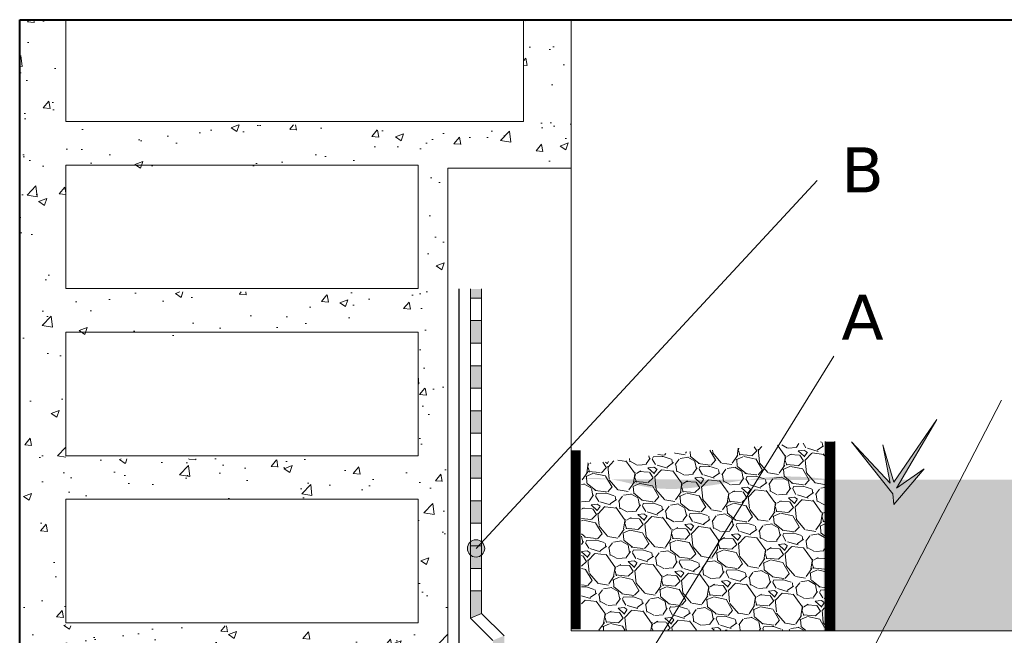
# Model space of a CAD drawing. Header units: metres. Extents: x 321 to 537, y 134 to 342.
# Tile 8 of 9: x 455 to 499, y 315 to 342. Entities that reach past the tile are written whole.
import ezdxf

# ---------------------------------------------------------------- set-up
doc = ezdxf.new("R2010")
doc.units = ezdxf.units.M
doc.header["$LTSCALE"] = 0.2
doc.linetypes.add('DASHED', pattern=[19.049999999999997, 12.7, -6.35])
doc.layers.get('0').update_dxf_attribs({"lineweight": 13})
for name, color, linetype in [('kontur', 7, 'Continuous'), ('szerk', 172, 'Continuous'), ('Textos', 7, 'Continuous')]:
    doc.layers.add(name, color=color, linetype=linetype)
doc.layers.add('Sombreados', color=7, linetype='Continuous', lineweight=13)

msp = doc.modelspace()

# ---------------------------------------------------------------- hatches: boundary and pattern name
h = msp.add_hatch(color=1)
h.paths.add_polyline_path([(475.8906286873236, 326.8607401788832), (475.3906286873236, 326.8607401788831), (475.3906286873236, 325.8607401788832), (475.8906286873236, 325.8607401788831)])
h.paths.add_polyline_path([(475.8906286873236, 328.8607401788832), (475.3906286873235, 328.8607401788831), (475.3906286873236, 327.8607401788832), (475.8906286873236, 327.8607401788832)])
h.paths.add_polyline_path([(475.8906286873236, 330.2662159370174), (475.8906286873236, 329.8607401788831), (475.3906286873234, 329.8607401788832), (475.3906286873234, 330.2662159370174)])
h = msp.add_hatch()
h.set_pattern_fill('GRAVEL', color=256, scale=0.08358974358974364, angle=168, style=0)
h.set_pattern_definition([(299.9872, (674.2699747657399, 158.4159531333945), (12.64136807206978, -22.22254295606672), [0.2856437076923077, -28.27882820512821]), (343.0303000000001, (674.4127418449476, 158.1685457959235), (-24.48000464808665, 7.373982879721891), [0.4901744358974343, -48.5271897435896]), (35.48960000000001, (674.8815732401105, 158.025480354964), (-25.62359105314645, -18.43029929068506), [0.3456285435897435, -34.21721076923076]), (260.7263, (675.5811601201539, 157.3341254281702), (6.751899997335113, 41.97707698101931), [0.4463734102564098, -44.19088820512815]), (235.1662999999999, (675.5092268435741, 156.8935866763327), (15.68115314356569, 22.71423377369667), [0.4377043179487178, -43.33275589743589]), (170.7263, (675.2592117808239, 156.534312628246), (41.97707698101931, -6.751899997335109), [0.4463734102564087, -44.19088820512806]), (130.3058, (674.8186730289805, 156.6062459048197), (22.58386059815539, -26.50645420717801), [0.5903057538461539, -58.44018102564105]), (95.7447, (674.4368245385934, 157.0564144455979), (-4.825962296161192, 48.77928056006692), [0.5573095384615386, -55.17366102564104]), (46.57040000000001, (674.3810403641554, 157.6109248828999), (22.35290078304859, 23.46667461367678), [0.4478847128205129, -44.34059743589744]), (352.7636, (674.6889445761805, 157.9361880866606), (-23.28602388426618, 2.779004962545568), [0.5113293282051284, -25.05510615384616]), (305.6026, (675.1962011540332, 157.8717796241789), (20.06562991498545, -28.14178861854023), [0.6612600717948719, -65.46481230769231]), (29.18590000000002, (673.5207306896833, 157.750377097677), (17.18607013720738, 9.370643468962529), [0.2256964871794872, -22.34404]), (356.5308000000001, (673.7177736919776, 157.8604371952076), (-27.88100666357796, 1.585054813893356), [0.4293854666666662, -42.50922974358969]), (303, (674.1463732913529, 157.8344539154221), (-0.4414335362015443, -2.076781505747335), [0.3002618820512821, -2.702364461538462]), (324.8014000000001, (674.3447201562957, 158.052767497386), (-9.50107807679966, 6.360760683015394), [0.1616968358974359, -16.00793743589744]), (236.1985999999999, (674.4768519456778, 157.9595636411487), (3.401086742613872, 5.788918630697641), [0.2286731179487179, -11.20503794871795]), (137.0362, (674.3496372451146, 157.7695427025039), (-5.347473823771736, 5.477869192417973), [0.3714059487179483, -12.00875333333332]), (6.434900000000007, (674.0778488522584, 158.022668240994), (-4.595000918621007, -1.193911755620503), [0.2685629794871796, -6.445521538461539]), (151.6105, (675.6813860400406, 157.703532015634), (-19.4435419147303, 10.6446766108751), [0.3762274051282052, -37.24658666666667]), (97.6538, (675.3504046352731, 157.8824149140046), (3.451343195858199, -24.61031025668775), [0.3156340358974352, -31.24768512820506]), (234.8014, (674.1661356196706, 158.4380248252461), (6.360760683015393, 9.501078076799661), [0.3233919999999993, -15.84627487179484]), (184.3894999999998, (673.9797279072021, 158.1737612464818), (22.0921394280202, 1.815994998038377), [0.3762274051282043, -37.24658666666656]), (188.5559999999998, (675.4076970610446, 156.4159266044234), (11.26679409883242, 1.946388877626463), [0.3628087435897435, -17.77761589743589]), (233.2249, (675.0489257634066, 156.3619490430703), (15.23966036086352, 20.63743748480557), [0.3039924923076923, -30.09531692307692]), (101.1986, (673.7039339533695, 156.3656562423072), (-1.94640742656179, 11.26682116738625), [0.3233919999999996, -15.84627487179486]), (150.646, (673.641127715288, 156.6828918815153), (25.23244674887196, -14.04575934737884), [0.3559109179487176, -35.23508307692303]), (98.55599999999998, (674.7215575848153, 156.1493536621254), (1.946388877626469, -11.26679409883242), [0.1814047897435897, -17.95908923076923]), (66.69010000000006, (673.8285409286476, 156.3391702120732), (3.842502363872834, 7.865673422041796), [0.1082612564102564, -10.71787692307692]), (2.03620000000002, (673.8713804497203, 156.4385950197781), (-6.671786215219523, -0.7524768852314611), [0.4377043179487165, -8.31638538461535]), (341.991, (674.3088087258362, 156.4541473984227), (-20.32636578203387, 6.491109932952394), [0.405633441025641, -40.15768307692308]), (224.3099, (674.3099081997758, 157.5826322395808), (2.959650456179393, 3.712127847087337), [0.3062092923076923, -7.349026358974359]), (174.8428, (674.0907935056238, 157.3687329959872), (-36.18819589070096, 3.350793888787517), [0.5346040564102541, -52.9256820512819]), (107.0546, (673.5583547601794, 157.4167879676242), (5.217082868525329, -16.3031770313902), [0.2185938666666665, -21.64088307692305]), (78.00000000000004, (673.4942446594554, 157.6257701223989), (2.518216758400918, 1.635349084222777), [0.127390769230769, -1.995788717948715]), (47.74360000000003, (674.3635873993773, 156.5076222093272), (-11.39714938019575, -12.77174151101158), [0.2949606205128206, -29.20115743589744]), (119.9872, (674.5619342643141, 156.7259357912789), (-12.64136807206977, 22.22254295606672), [0.5712882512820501, -27.99320205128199]), (168, (674.2764001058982, 157.220750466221), (-1.635349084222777, 2.518216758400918), [0.552026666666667, -1.571152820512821]), (202.6951999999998, (673.7364365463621, 157.3355232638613), (23.85783038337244, 10.12315110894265), [0.3357047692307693, -33.23469692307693]), (273.9454, (673.426725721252, 157.2059991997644), (0.3110486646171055, -8.748586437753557), [0.3091391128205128, -15.14788256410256]), (320.354, (673.4479963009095, 156.8975922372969), (35.04452049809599, -29.15508223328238), [0.5033314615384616, -49.8299358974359]), (352.5739, (673.8355629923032, 156.5764450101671), (27.43961589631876, -3.661868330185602), [0.5324909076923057, -52.71654051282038]), (352.5739, (673.8355629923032, 156.5764450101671), (27.43961589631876, -3.661868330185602), [0.5324909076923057, -52.71654051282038])])
h.paths.add_polyline_path([(489.1504139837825, 323.3343017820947), (491.1070704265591, 323.4933891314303), (491.1070704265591, 315.1117866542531), (489.1504139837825, 315.1117866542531)])
h.paths.add_polyline_path([(489.1504139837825, 323.3343017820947), (489.1504139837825, 315.1113746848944), (480.7779582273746, 315.1113746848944), (480.4343374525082, 315.4358932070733), (480.4343374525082, 315.5105686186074), (480.359586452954, 315.5105686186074), (480.2911928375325, 315.6380744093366), (481.3710518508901, 315.6380744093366), (481.3710518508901, 322.5762103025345), (483.9260550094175, 322.9552560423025)])
h.paths.add_polyline_path([(483.8215678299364, 318.1018506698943, -0.4142135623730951), (483.9260550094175, 318.2063378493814, -0.414213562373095), (484.0305421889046, 318.1018506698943, -0.9999999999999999)], flags=16)
h.paths.add_polyline_path([(481.3710518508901, 322.5762103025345), (481.3710518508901, 315.6380744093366), (480.3535314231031, 315.6380744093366), (480.3535314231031, 315.5105686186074), (480.3248726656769, 315.5105686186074), (480.3248726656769, 322.5321070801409)])
at = {"layer": 'Sombreados'}
h = msp.add_hatch(dxfattribs=at)
h.set_pattern_fill('AR-CONC', color=256, scale=0.02, style=0)
h.set_pattern_definition([(49.99999999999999, (0, -5.223280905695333), (3.64369337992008, -0.3187817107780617), [0.381, -4.191000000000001]), (355, (0, -5.223280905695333), (-0.7048565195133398, 3.8211328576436), [0.3048, -3.3528]), (100.451, (0.303639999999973, -5.249845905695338), (2.938850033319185, 3.502333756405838), [0.3238, -3.5618]), (46.18420000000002, (0, -4.207280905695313), (5.421580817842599, -0.8408465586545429), [0.5714999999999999, -6.286499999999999]), (96.6356, (0.4517979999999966, -4.277350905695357), (4.748084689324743, 4.948511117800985), [0.4857, -5.3427]), (351.1840000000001, (0, -4.207280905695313), (4.748092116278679, 4.948502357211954), [0.4572, -5.0292]), (21, (0.5079999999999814, -4.461280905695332), (3.032297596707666, -2.04531037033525), [0.381, -4.191000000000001]), (326.0000000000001, (0.5079999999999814, -4.461280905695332), (1.236040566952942, 3.683759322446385), [0.3048, -3.3528]), (71.4514, (0.760690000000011, -4.631722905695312), (4.268329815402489, 1.638457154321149), [0.3238, -3.5618]), (37.50000000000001, (0, -5.223280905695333), (0.06177206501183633, 1.691100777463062), [0, -3.31216, 0, -3.4036, 0, -3.3655]), (7.499999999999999, (0, -5.223280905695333), (1.336393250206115, 2.00361149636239), [0, -1.94056, 0, -3.23596, 0, -1.2827]), (327.5, (-1.132839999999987, -5.223280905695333), (2.711811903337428, -0.1145748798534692), [0, -1.27, 0, -3.9624, 0, -5.2578]), (317.5, (-1.640840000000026, -5.223280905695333), (2.962583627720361, 0.5085298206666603), [0, -1.651, 0, -2.63144, 0, -3.7338])])
h.paths.add_polyline_path([(479.8653214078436, 342.2248560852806), (477.749749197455, 342.2248560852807), (477.7497491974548, 337.55362116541), (457.4376487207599, 337.55362116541), (457.4376487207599, 342.2248560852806), (455.3928653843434, 342.2248560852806), (455.3928653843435, 293.0486624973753), (457.4376487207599, 293.0486624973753), (457.4376487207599, 298.5374079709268), (474.8726532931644, 298.5374079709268), (474.8726532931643, 293.0486624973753), (479.1153214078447, 293.0486624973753), (479.1153214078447, 298.0562476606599, -0.3981687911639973), (474.3906286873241, 303.0486624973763), (474.3906286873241, 335.6248735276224), (479.8653214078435, 335.6248735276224)])
h.paths.add_polyline_path([(473.0667187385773, 335.6248735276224), (473.0667187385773, 330.1361280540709), (457.4376487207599, 330.1361280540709), (457.4376487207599, 335.6248735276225)], flags=17)
h.paths.add_polyline_path([(473.0667187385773, 328.2073804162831), (473.0667187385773, 322.7186349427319), (457.4376487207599, 322.7186349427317), (457.4376487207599, 328.2073804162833)], flags=16)
h.paths.add_polyline_path([(473.0667187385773, 320.789887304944), (473.0667187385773, 315.3011418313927), (457.4376487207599, 315.3011418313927), (457.4376487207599, 320.7898873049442)], flags=16)
h.paths.add_polyline_path([(473.0667187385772, 313.3723941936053), (473.0667187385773, 307.8836487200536), (457.4376487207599, 307.8836487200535), (457.4376487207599, 313.3723941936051)], flags=16)
h.paths.add_polyline_path([(473.0667187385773, 305.9549010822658), (473.066718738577, 300.4661556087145), (457.4376487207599, 300.4661556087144), (457.4376487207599, 305.954901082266)], flags=16)
h = msp.add_hatch(color=1, dxfattribs=at)
h.paths.add_polyline_path([(493.8653214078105, 303.1933998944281), (492.8653214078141, 303.1933998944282), (492.8653214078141, 302.6933998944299), (493.8653214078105, 302.6933998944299)])
h.paths.add_polyline_path([(491.8653214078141, 303.1933998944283), (490.8653214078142, 303.1933998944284), (490.8653214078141, 302.6933998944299), (491.8653214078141, 302.6933998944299)])
h.paths.add_polyline_path([(489.8653214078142, 303.1933998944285), (488.8653214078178, 303.1933998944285), (488.8653214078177, 302.6933998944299), (489.8653214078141, 302.6933998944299)])
h.paths.add_polyline_path([(487.8653214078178, 303.1933998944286), (486.8653214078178, 303.1933998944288), (486.8653214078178, 302.6933998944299), (487.8653214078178, 302.6933998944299)])
h.paths.add_polyline_path([(485.8653214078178, 303.1933998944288), (484.8653214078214, 303.1933998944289), (484.8653214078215, 302.6933998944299), (485.8653214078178, 302.6933998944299)])
h.paths.add_polyline_path([(483.8653214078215, 303.193399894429), (482.8653214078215, 303.1933998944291), (482.8653214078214, 302.6933998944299), (483.8653214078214, 302.6933998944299)])
h.paths.add_polyline_path([(481.8653214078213, 303.1933998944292), (480.865321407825, 303.1933998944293), (480.865321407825, 302.6933998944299), (481.8653214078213, 302.6933998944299)])
h.paths.add_polyline_path([(480.0219561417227, 303.2128711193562, -0.06900810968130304), (479.0887470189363, 303.4445379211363), (478.8985058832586, 302.9821238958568, 0.06929624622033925), (479.9692886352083, 302.715652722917)])
h.paths.add_polyline_path([(477.4430572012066, 304.8061208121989), (477.0121427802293, 304.5519440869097, 0.07337914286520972), (477.7746096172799, 303.6674381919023), (478.1089312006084, 304.0393734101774, -0.07292319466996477)])
h.paths.add_polyline_path([(476.8906286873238, 306.6933998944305), (476.8906286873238, 306.7228580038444), (476.3906286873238, 306.6933998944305, 0.06929500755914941), (476.5428211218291, 305.6005243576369), (477.0300032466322, 305.7155468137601, -0.0709072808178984)])
h.paths.add_polyline_path([(476.8906286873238, 308.6388848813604), (476.3906286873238, 308.6388848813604), (476.3906286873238, 307.6388848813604), (476.8906286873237, 307.6388848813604)])
h.paths.add_polyline_path([(476.8906286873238, 310.6388848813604), (476.3906286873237, 310.6388848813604), (476.3906286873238, 309.6388848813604), (476.8906286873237, 309.6388848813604)])
h.paths.add_polyline_path([(476.8906286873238, 312.6388848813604), (476.3906286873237, 312.6388848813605), (476.3906286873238, 311.6388848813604), (476.8906286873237, 311.6388848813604)])
h.paths.add_polyline_path([(476.8906286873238, 314.8705351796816), (476.3906286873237, 314.6619854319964), (476.3906286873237, 313.6388848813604), (476.8906286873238, 313.6388848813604)])
h.paths.add_polyline_path([(475.8906286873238, 316.8607401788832), (475.3906286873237, 316.8607401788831), (475.3906286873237, 315.652190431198), (475.8906286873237, 315.8607401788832)])
h.paths.add_polyline_path([(475.8906286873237, 318.8607401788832), (475.3906286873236, 318.8607401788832), (475.3906286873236, 317.8607401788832), (475.8906286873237, 317.8607401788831)])
h.paths.add_polyline_path([(475.8906286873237, 320.8607401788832), (475.3906286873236, 320.8607401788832), (475.3906286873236, 319.8607401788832), (475.8906286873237, 319.8607401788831)])
h.paths.add_polyline_path([(475.8906286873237, 322.8607401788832), (475.3906286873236, 322.8607401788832), (475.3906286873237, 321.8607401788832), (475.8906286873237, 321.8607401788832)])
h.paths.add_polyline_path([(475.8906286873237, 324.8607401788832), (475.3906286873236, 324.8607401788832), (475.3906286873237, 323.8607401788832), (475.8906286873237, 323.8607401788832)])
msp.add_hatch(color=85, dxfattribs=at).paths.add_polyline_path([(495.5189548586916, 322.2841828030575), (494.296557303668, 321.4139610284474), (496.0882904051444, 324.4764723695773), (494.1793413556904, 321.6817214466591), (493.6937311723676, 323.3384901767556), (494.0118895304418, 321.6482517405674), (492.3038817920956, 323.4723701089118), (494.129105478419, 321.1629354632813), (494.1793413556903, 320.6943545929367)])
h = msp.add_hatch(dxfattribs=at)
h.set_pattern_fill('AR-SAND', color=37, scale=0.02, style=0)
h.set_pattern_definition([(37.50000000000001, (0, -2.120484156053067), (-0.03200062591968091, 0.9788264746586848), [0, -0.7721600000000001, 0, -0.8636, 0, -0.8255]), (7.499999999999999, (0, -2.120484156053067), (0.8990465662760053, 1.433650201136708), [0, -0.41656, 0, -0.69596, 0, -0.2667]), (327.5, (-0.62484, -2.120484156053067), (1.581984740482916, 0.002874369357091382), [0, -0.254, 0, -0.9144, 0, -1.1938]), (317.5, (-0.62484, -2.120484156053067), (1.527112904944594, 0.4458586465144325), [0, -0.127, 0, -0.59944, 0, -0.6858])])
h.paths.add_polyline_path([(536.8928653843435, 315.0952388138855), (536.8928653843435, 321.5410775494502), (536.684783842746, 321.5280175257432), (536.3681257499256, 321.5062532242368), (536.051268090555, 321.4829433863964), (535.7342277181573, 321.4584456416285), (535.4170214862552, 321.4331176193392), (535.0996662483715, 321.4073169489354), (534.7821788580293, 321.3814012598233), (534.4645761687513, 321.3557281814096), (534.1468750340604, 321.3306553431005), (533.8290923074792, 321.3065403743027), (533.5112448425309, 321.2837409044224), (533.1933494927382, 321.2626145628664), (532.8754231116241, 321.243518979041), (532.5574825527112, 321.2268117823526), (532.2395446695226, 321.2128506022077), (531.9216263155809, 321.2019930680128), (531.6037443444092, 321.1945968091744), (531.2859156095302, 321.191019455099), (530.9681569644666, 321.191618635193), (530.6504852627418, 321.1967519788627), (530.3329167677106, 321.2067516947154), (530.0154582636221, 321.2215416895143), (529.6981088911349, 321.2407166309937), (529.3808675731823, 321.2638618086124), (529.063733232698, 321.290562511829), (528.7467047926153, 321.3204040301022), (528.4297811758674, 321.3529716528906), (528.1129613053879, 321.3878506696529), (527.7962441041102, 321.4246263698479), (527.4796284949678, 321.4628840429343), (527.1631134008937, 321.5022089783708), (526.8466977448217, 321.542186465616), (526.5303804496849, 321.5824017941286), (526.2141604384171, 321.6224402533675), (525.8980366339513, 321.661887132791), (525.5820079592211, 321.7003277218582), (525.2660733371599, 321.7373473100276), (524.9502316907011, 321.772531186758), (524.6344819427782, 321.8054646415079), (524.3188230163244, 321.8357329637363), (524.003253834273, 321.8629214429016), (523.6877733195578, 321.8866153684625), (523.3723803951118, 321.9064000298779), (523.0570739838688, 321.9218607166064), (522.7418530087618, 321.9325827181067), (522.4267163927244, 321.9381513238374), (522.1116630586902, 321.9381518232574), (521.796691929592, 321.9321695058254), (521.4818019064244, 321.9197929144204), (521.166989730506, 321.9009308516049), (520.8522481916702, 321.8760780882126), (520.537569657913, 321.8457919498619), (520.222946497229, 321.8106297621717), (519.9083710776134, 321.7711488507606), (519.5938357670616, 321.7279065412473), (519.2793329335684, 321.6814601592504), (518.9648549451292, 321.6323670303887), (518.6503941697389, 321.5811844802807), (518.3359429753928, 321.5284698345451), (518.021493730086, 321.4747804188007), (517.7070388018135, 321.420673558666), (517.3925705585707, 321.3667065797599), (517.0780813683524, 321.3134368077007), (516.763563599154, 321.2614215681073), (516.4490096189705, 321.2112181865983), (516.1344117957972, 321.1633839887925), (515.819762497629, 321.1184763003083), (515.5050540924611, 321.0770524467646), (515.1902789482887, 321.03966975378), (514.8754294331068, 321.0068855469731), (514.5604979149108, 320.9792571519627), (514.2454767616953, 320.9573418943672), (513.9303583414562, 320.9416970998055), (513.6151354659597, 320.9328453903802), (513.2998078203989, 320.9307718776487), (512.9843805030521, 320.935038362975), (512.6688587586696, 320.9451951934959), (512.3532478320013, 320.9607927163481), (512.0375529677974, 320.9813812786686), (511.7217794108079, 321.006511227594), (511.4059324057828, 321.0357329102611), (511.090017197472, 321.068596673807), (510.7740390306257, 321.104652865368), (510.4580031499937, 321.1434518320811), (510.1419148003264, 321.1845439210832), (509.8257792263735, 321.2274794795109), (509.5096016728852, 321.2718088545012), (509.1933873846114, 321.3170823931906), (508.8771416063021, 321.362850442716), (508.5608695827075, 321.4086633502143), (508.2445765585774, 321.4540714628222), (507.9282677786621, 321.4986251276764), (507.6119484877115, 321.5418746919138), (507.2956239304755, 321.5833705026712), (506.9792993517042, 321.6226629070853), (506.6629799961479, 321.6593022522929), (506.3466711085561, 321.6928388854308), (506.0303779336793, 321.7228231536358), (505.7141057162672, 321.7488054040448), (505.3978597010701, 321.7703359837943), (505.0816451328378, 321.7869652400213), (504.7654672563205, 321.7982435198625), (504.449331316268, 321.8037211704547), (504.1332425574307, 321.8029485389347), (503.8172062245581, 321.7954759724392), (503.5012271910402, 321.7809317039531), (503.1853068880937, 321.7596658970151), (502.869444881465, 321.7324199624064), (502.5536407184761, 321.6999391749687), (502.2378939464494, 321.6629688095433), (501.9222041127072, 321.6222541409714), (501.6065707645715, 321.5785404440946), (501.2909934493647, 321.5325729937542), (500.9754717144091, 321.4850970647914), (500.6600051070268, 321.4368579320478), (500.3445931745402, 321.3886008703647), (500.0292354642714, 321.3410711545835), (499.7139315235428, 321.2950140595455), (499.3986808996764, 321.2511748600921), (499.0834831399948, 321.2102988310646), (498.7683377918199, 321.1731312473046), (498.4532444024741, 321.1404173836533), (498.1382025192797, 321.1129025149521), (497.8232116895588, 321.0913319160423), (497.5082714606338, 321.0764508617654), (497.1933813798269, 321.0690046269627), (496.8785409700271, 321.0697351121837), (496.5637464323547, 321.0789254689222), (496.2489873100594, 321.0959393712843), (495.9342523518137, 321.1200307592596), (495.6195303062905, 321.1504535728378), (495.3048099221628, 321.1864617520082), (494.9900799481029, 321.2273092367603), (494.675329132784, 321.2722499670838), (494.3605462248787, 321.3205378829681), (494.0457199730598, 321.3714269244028), (493.7308391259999, 321.4241710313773), (493.4158924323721, 321.4780241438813), (493.1008686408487, 321.5322402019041), (492.785756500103, 321.5860731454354), (492.4705447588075, 321.6387769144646), (492.1552221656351, 321.6896054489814), (491.8397774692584, 321.7378126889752), (491.52419941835, 321.7826525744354), (491.208476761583, 321.8233790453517), (490.8925982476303, 321.8592460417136), (490.5765526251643, 321.8895075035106), (490.2603286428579, 321.9134173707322), (489.9439150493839, 321.9302295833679), (489.6273005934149, 321.9391980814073), (489.3104740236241, 321.9395768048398), (488.9934240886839, 321.9306196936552), (488.6761418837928, 321.9116556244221), (488.3586572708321, 321.8832514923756), (488.0410319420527, 321.8469906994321), (487.723328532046, 321.8044867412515), (487.405609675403, 321.7573531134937), (487.0879380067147, 321.7072033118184), (486.7703761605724, 321.6556508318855), (486.4529867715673, 321.6043091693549), (486.1358324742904, 321.5547918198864), (485.8189759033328, 321.5087122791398), (485.5024796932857, 321.4676840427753), (485.1864064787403, 321.4333206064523), (484.8708188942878, 321.4072354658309), (484.5557795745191, 321.3910421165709), (484.2413511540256, 321.3863540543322), (483.9275962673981, 321.3947847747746), (483.6145775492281, 321.417947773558), (483.3023576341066, 321.4574565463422), (482.9909567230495, 321.5139683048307), (482.6801504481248, 321.5826286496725), (482.3696270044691, 321.656612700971), (482.0590744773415, 321.7290931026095), (481.7481809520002, 321.7932424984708), (481.4366345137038, 321.8422335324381), (481.1241347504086, 321.8694935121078), (480.8106104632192, 321.8735244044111), (480.4962015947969, 321.857502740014), (480.1810559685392, 321.8247795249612), (491.0649266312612, 321.7787057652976), (491.0649266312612, 315.0952388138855)])
h = msp.add_hatch(dxfattribs=at)
h.set_pattern_fill('AR-CONC', color=37, scale=0.005, style=0)
h.set_pattern_definition([(50, (136.4480843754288, -2.964873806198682), (0.91092334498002, -0.07969542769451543), [0.09525, -1.04775]), (355, (136.4480843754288, -2.964873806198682), (-0.176214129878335, 0.9552832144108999), [0.0762, -0.8382]), (100.451, (136.5239943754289, -2.971515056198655), (0.7347125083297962, 0.8755834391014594), [0.08095000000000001, -0.8904500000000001]), (46.18420000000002, (136.4480843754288, -2.710873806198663), (1.35539520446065, -0.2102116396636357), [0.1428749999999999, -1.571624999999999]), (96.6356, (136.5610338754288, -2.72839130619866), (1.187021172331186, 1.237127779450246), [0.121425, -1.335675]), (351.1840000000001, (136.4480843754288, -2.710873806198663), (1.18702302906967, 1.237125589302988), [0.1143, -1.2573]), (21, (136.5750843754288, -2.774373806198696), (0.7580743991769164, -0.5113275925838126), [0.09525, -1.04775]), (326.0000000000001, (136.5750843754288, -2.774373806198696), (0.3090101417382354, 0.9209398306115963), [0.0762, -0.8382]), (71.4514, (136.6382568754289, -2.816984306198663), (1.067082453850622, 0.4096142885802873), [0.08095000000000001, -0.8904500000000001]), (37.50000000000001, (136.4480843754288, -2.964873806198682), (0.01544301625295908, 0.4227751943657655), [0, -0.82804, 0, -0.8509000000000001, 0, -0.8413750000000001]), (7.499999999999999, (136.4480843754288, -2.964873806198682), (0.3340983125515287, 0.5009028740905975), [0, -0.48514, 0, -0.80899, 0, -0.320675]), (327.5, (136.1648743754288, -2.964873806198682), (0.677952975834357, -0.02864371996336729), [0, -0.3175, 0, -0.9906, 0, -1.31445]), (317.5, (136.0378743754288, -2.964873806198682), (0.7406459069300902, 0.1271324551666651), [0, -0.41275, 0, -0.65786, 0, -0.93345])])
h.paths.add_polyline_path([(536.8097258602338, 320.892957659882), (536.8123252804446, 320.892685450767), (536.8123252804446, 321.8029090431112), (491.4089739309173, 321.8029090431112), (491.4089739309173, 320.9343161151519), (492.6677872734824, 321.0251038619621), (493.913279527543, 320.8122230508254), (495.1582300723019, 320.5735581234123), (496.4144714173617, 320.5628458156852), (498.9492621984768, 320.9129634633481), (501.4875675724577, 321.0858399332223), (506.5337324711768, 320.3829195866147), (509.0519239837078, 320.2320612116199), (511.5728879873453, 320.4966815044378), (514.09729324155, 320.8555495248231), (516.6252976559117, 320.9425755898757), (521.6855673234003, 320.3401542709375), (524.2125112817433, 320.1008055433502), (526.7339314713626, 320.1952801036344), (531.7665990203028, 320.966240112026), (534.2855055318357, 321.0881930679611)])
at = {"layer": 'Textos', "lineweight": 18}
msp.add_hatch(color=256, dxfattribs=at).paths.add_polyline_path([(476.0240856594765, 318.7441971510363, 1), (475.2571717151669, 318.7441971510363, 1)])

# ---------------------------------------------------------------- linework, layer by layer
for p, q in [((457.4376487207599, 342.2248560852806), (457.4376487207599, 337.6983585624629)), ((477.7497491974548, 342.2248560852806), (477.7497491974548, 337.6983585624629)), ((457.4376487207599, 337.6983585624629), (477.7497491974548, 337.6983585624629)), ((457.4376487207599, 335.7696109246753), (457.4376487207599, 330.2808654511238)), ((457.4376487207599, 335.7696109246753), (473.0667187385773, 335.7696109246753)), ((473.0667187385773, 335.7696109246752), (473.0667187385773, 330.2808654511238)), ((474.3906286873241, 335.6248735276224), (479.8653214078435, 335.6248735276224)), ((457.4376487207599, 330.2808654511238), (473.0667187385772, 330.2808654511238)), ((457.4376487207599, 328.3521178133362), (457.4376487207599, 322.8633723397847)), ((457.4376487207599, 328.3521178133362), (473.0667187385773, 328.3521178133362)), ((473.0667187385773, 328.3521178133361), (473.0667187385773, 322.8633723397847)), ((457.4376487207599, 322.8633723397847), (473.0667187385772, 322.8633723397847)), ((457.4376487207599, 320.9346247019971), (457.4376487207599, 315.4458792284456)), ((457.4376487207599, 320.9346247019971), (473.0667187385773, 320.9346247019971)), ((473.0667187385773, 320.934624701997), (473.0667187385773, 315.4458792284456)), ((457.4376487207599, 315.4458792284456), (473.0667187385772, 315.4458792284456)), ((479.8653214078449, 315.0907115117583), (536.8928653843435, 315.0907115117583))]:
    msp.add_line(p, q)
at = {"lineweight": 20}
for p, q in [((479.8653214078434, 315.0907115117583), (479.8653214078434, 342.2248560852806)), ((474.3906286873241, 303.1933998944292), (474.3906286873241, 335.6248735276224))]:
    msp.add_line(p, q, dxfattribs=at)
at = {"lineweight": 25}
msp.add_line((474.8906286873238, 303.6933998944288), (474.8906286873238, 330.2662159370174), dxfattribs=at)
at = {"color": 1, "lineweight": 13}
for p, q in [((475.3906286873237, 315.652190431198), (475.3906286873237, 330.2662159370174)), ((475.8906286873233, 329.8607401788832), (475.3906286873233, 329.8607401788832)), ((475.8906286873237, 315.8607401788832), (475.8906286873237, 330.2662159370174)), ((475.8906286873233, 328.8607401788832), (475.3906286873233, 328.8607401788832)), ((475.8906286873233, 327.8607401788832), (475.3906286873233, 327.8607401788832)), ((475.3906286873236, 326.8607401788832), (475.8906286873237, 326.8607401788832)), ((475.8906286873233, 326.8607401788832), (475.3906286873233, 326.8607401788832)), ((475.8906286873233, 326.8607401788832), (475.3906286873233, 326.8607401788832)), ((475.8906286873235, 325.8607401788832), (475.3906286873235, 325.8607401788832)), ((475.8906286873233, 324.8607401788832), (475.3906286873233, 324.8607401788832)), ((475.8906286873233, 323.8607401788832), (475.3906286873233, 323.8607401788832)), ((475.8906286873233, 322.8607401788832), (475.3906286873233, 322.8607401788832)), ((475.3906286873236, 321.8607401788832), (475.8906286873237, 321.8607401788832)), ((475.8906286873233, 321.8607401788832), (475.3906286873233, 321.8607401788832)), ((475.8906286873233, 321.8607401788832), (475.3906286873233, 321.8607401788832)), ((475.8906286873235, 320.8607401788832), (475.3906286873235, 320.8607401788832)), ((475.8906286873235, 319.8607401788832), (475.3906286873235, 319.8607401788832)), ((475.8906286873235, 318.8607401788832), (475.3906286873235, 318.8607401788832)), ((475.8906286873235, 317.8607401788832), (475.3906286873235, 317.8607401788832)), ((475.8906286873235, 316.8607401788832), (475.3906286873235, 316.8607401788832)), ((475.8906286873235, 316.8607401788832), (475.3906286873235, 316.8607401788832)), ((475.3906286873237, 315.652190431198), (475.8906286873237, 315.8607401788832)), ((475.3906286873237, 315.652190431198), (476.3906286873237, 314.6619854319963)), ((475.8906286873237, 315.8607401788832), (476.8906286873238, 314.8705351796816))]:
    msp.add_line(p, q, dxfattribs=at)
at = {"lineweight": 40}
msp.add_lwpolyline([(455.3928653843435, 342.2248560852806), (536.8928653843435, 342.2248560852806), (536.8928653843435, 272.8233480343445), (455.3928653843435, 272.8233480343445)], close=True, dxfattribs=at)
msp.add_lwpolyline([(455.3928653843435, 342.2248560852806), (536.8928653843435, 342.2248560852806), (536.8928653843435, 272.8233480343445), (455.3928653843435, 272.8233480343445)], close=True, dxfattribs=at)
at = {"color": 85}
msp.add_lwpolyline([(494.1291054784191, 321.1629354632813), (492.3038817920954, 323.4723701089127), (494.0118895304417, 321.6482517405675), (493.6937311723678, 323.3384901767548), (494.1793413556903, 321.6817214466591), (496.0882904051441, 324.4764723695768), (494.2965573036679, 321.4139610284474), (495.5189548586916, 322.2841828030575), (494.1793413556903, 320.6943545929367), (494.1291054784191, 321.1629354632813)], dxfattribs=at)
at = {"layer": 'kontur', "const_width": 0.417948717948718}
msp.add_lwpolyline([(480.0760304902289, 315.146259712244), (480.0760304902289, 323.1010205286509)], dxfattribs=at)
at = {"layer": 'kontur', "linetype": 'DASHED', "const_width": 0.417948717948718}
msp.add_lwpolyline([(491.3431029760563, 323.4933891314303), (491.3431029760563, 315.1114983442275)], dxfattribs=at)
at = {"layer": 'szerk', "color": 0}
for p, q in [((491.1341286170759, 323.4933891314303), (491.1341286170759, 315.1114983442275)), ((491.550591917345, 323.4938568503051), (491.550591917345, 315.0930876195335))]:
    msp.add_line(p, q, dxfattribs=at)
at = {"layer": 'Textos', "lineweight": 18}
for p, q in [((475.6406286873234, 318.7441971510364), (490.7806436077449, 335.0849685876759)), ((476.0581264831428, 302.3225562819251), (491.5132907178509, 327.2804587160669)), ((485.2190385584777, 298.7163027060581), (498.9513484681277, 325.3252246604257))]:
    msp.add_line(p, q, dxfattribs=at)
msp.add_circle((475.6406286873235, 318.7441971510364), 0.383456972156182, dxfattribs=at)

# ---------------------------------------------------------------- texts
at = {"layer": 'Textos', "char_height": 2, "width": 5.115269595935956, "attachment_point": 1}
for s, insert in [('{\\fVerdana|b0|i0|c0|p34;B}', (491.8510392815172, 336.5551575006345)), ('{\\fVerdana|b0|i0|c0|p34;A}', (491.8510392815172, 330.0112068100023))]:
    msp.add_mtext(s, dxfattribs=dict(at, insert=insert))

doc.saveas('drawing.dxf')
